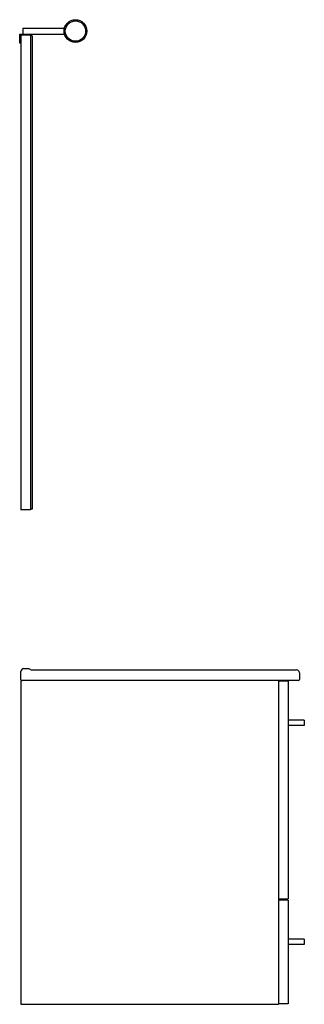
# Model space of a CAD drawing. Header units: millimetres. Extents: x 2759.8 to 2760.28, y 2011.84 to 2013.49.
import ezdxf

# ---------------------------------------------------------------- set-up
doc = ezdxf.new("R2010")
doc.units = ezdxf.units.MM
doc.layers.add('SANINDUSA', color=3, linetype='Continuous')

msp = doc.modelspace()

# ---------------------------------------------------------------- linework, layer by layer
at = {"layer": 'SANINDUSA'}
for p, q in [((2759.8073, 2013.4739), (2759.8769, 2013.4739)), ((2759.8073, 2013.4739), (2759.8073, 2013.4639)), ((2759.8023, 2013.4489), (2759.8023, 2013.4639)), ((2759.8023, 2013.4639), (2759.8183, 2013.4639)), ((2759.8203, 2013.4619), (2759.8043, 2013.4619)), ((2759.8043, 2013.4619), (2759.8043, 2012.6689)), ((2759.8183, 2013.4639), (2759.8183, 2013.4619)), ((2759.8183, 2013.4639), (2759.8769, 2013.4639)), ((2759.8203, 2013.4619), (2759.8203, 2012.6689)), ((2759.8233, 2013.4609), (2759.8203, 2013.4609)), ((2759.8233, 2013.4609), (2759.8233, 2012.6699)), ((2759.8043, 2013.4489), (2759.8023, 2013.4489)), ((2759.8203, 2012.6689), (2759.8043, 2012.6689)), ((2759.8233, 2012.6699), (2759.8203, 2012.6699)), ((2759.8043, 2012.3855), (2759.8043, 2012.3985)), ((2759.8093, 2012.4035), (2759.8173, 2012.4035)), ((2759.8213, 2012.4015), (2760.2643, 2012.4015)), ((2760.2693, 2012.3965), (2760.2693, 2012.3855)), ((2759.8043, 2012.3835), (2759.8043, 2011.8425)), ((2759.8043, 2012.3835), (2759.8063, 2012.3835)), ((2759.8073, 2012.3835), (2759.8063, 2012.3835)), ((2760.2663, 2012.3835), (2759.8073, 2012.3835)), ((2760.2343, 2012.3835), (2760.2343, 2011.8425)), ((2760.2503, 2012.3825), (2760.2343, 2012.3825)), ((2760.2503, 2012.3825), (2760.2503, 2012.0185)), ((2760.2673, 2012.3835), (2760.2663, 2012.3835)), ((2760.2773, 2012.3175), (2760.2503, 2012.3175)), ((2760.2773, 2012.3086), (2760.2503, 2012.3086)), ((2760.2773, 2012.3175), (2760.2773, 2012.3086)), ((2760.2343, 2012.0185), (2760.2503, 2012.0185)), ((2760.2503, 2012.0165), (2760.2343, 2012.0165)), ((2760.2503, 2012.0165), (2760.2503, 2011.8435)), ((2760.2773, 2011.9515), (2760.2503, 2011.9515)), ((2760.2773, 2011.9515), (2760.2773, 2011.9426)), ((2760.2773, 2011.9426), (2760.2503, 2011.9426)), ((2759.8043, 2011.8425), (2760.2343, 2011.8425)), ((2760.2503, 2011.8435), (2760.2343, 2011.8435))]:
    msp.add_line(p, q, dxfattribs=at)
for radius in [0.019, 0.017]:
    msp.add_circle((2759.8953, 2013.4689), radius, dxfattribs=at)
for centre, radius, start, end in [((2759.8093, 2012.3985), 0.005, 90, 180), ((2759.8173, 2012.4015), 0.002, 36.8699, 90), ((2759.8213, 2012.4045), 0.003, 216.8699, 270), ((2760.2643, 2012.3965), 0.005, 0, 90), ((2759.8063, 2012.3855), 0.002, 180, 270), ((2760.2673, 2012.3855), 0.002, 270, 0)]:
    msp.add_arc(centre, radius, start, end, dxfattribs=at)

doc.saveas('drawing.dxf')
